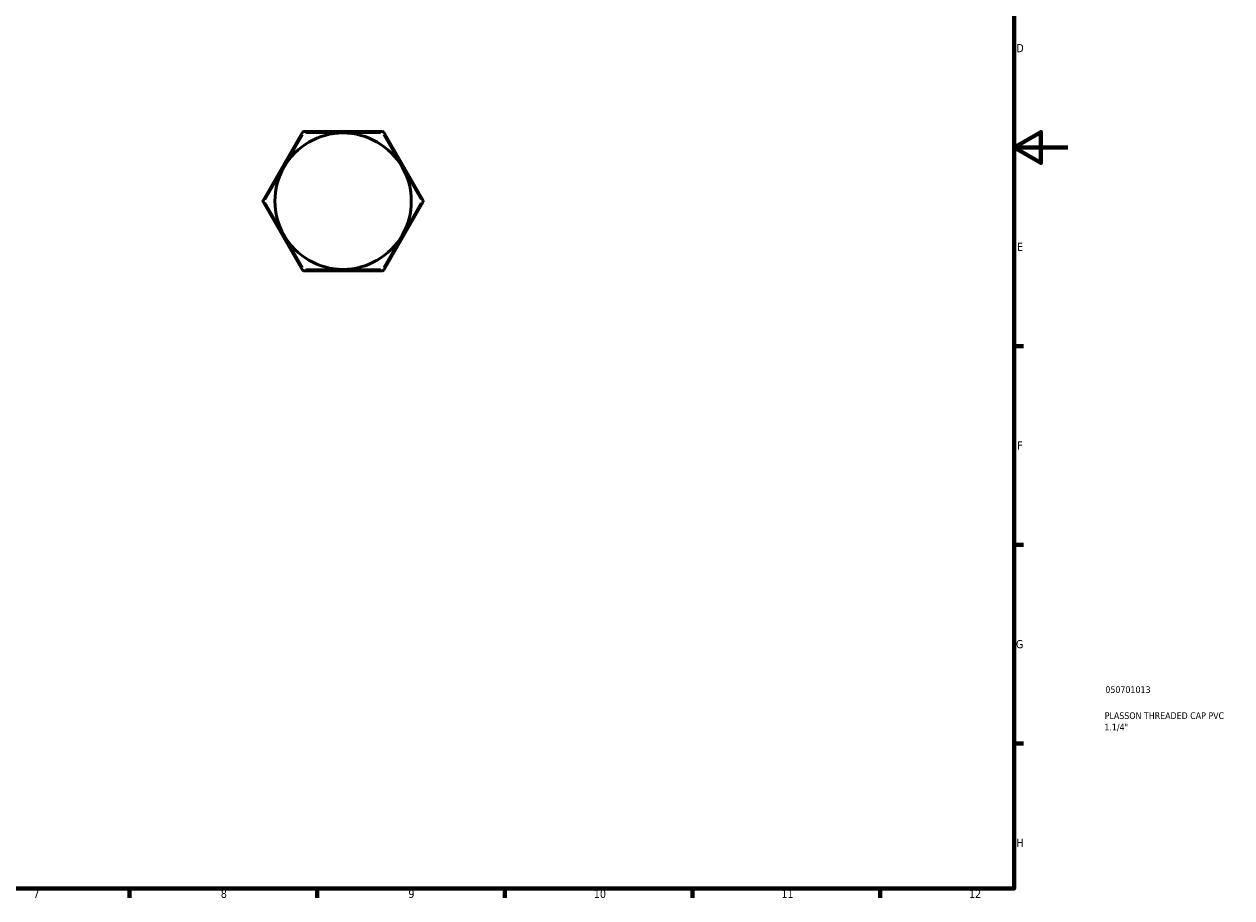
# Model space of a CAD drawing. Header units: millimetres. Extents: x 0 to 902, y 0 to 665.
# Tile 2 of 3: x 451 to 902, y 17 to 343. Entities that reach past the tile are written whole.
import ezdxf

# ---------------------------------------------------------------- set-up
doc = ezdxf.new("R2010")
doc.units = ezdxf.units.MM
for name, color, linetype, lineweight in [('Border (ANSI)', 7, 'Continuous', 70), ('Title (ISO)', 7, 'Continuous', 50), ('Visible (ANSI)', 7, 'Continuous', 50), ('Visible Narrow (ANSI)', 7, 'Continuous', 35)]:
    doc.layers.add(name, color=color, linetype=linetype, lineweight=lineweight)
doc.styles.add('Note Text (ANSI)', font='tahoma.ttf')
doc.styles.add('Note Text (ISO)', font='tahoma.ttf')

# ---------------------------------------------------------------- blocks, each defined once
blk = doc.blocks.new('Borders Default Border')
at = {"layer": 'Border (ANSI)'}
for p, q in [((821, 222.75), (824.45, 222.75)), ((821, 148.5), (824.45, 148.5)), ((821, 74.25), (824.45, 74.25)), ((490.58, 20), (490.58, 16.55)), ((560.67, 20), (560.67, 16.55)), ((630.75, 20), (630.75, 16.55)), ((700.83, 20), (700.83, 16.55)), ((770.92, 20), (770.92, 16.55))]:
    blk.add_line(p, q, dxfattribs=at)
at = {"layer": 'Border (ANSI)', "flags": 128}
for points in [[(20, 20), (20, 574), (821, 574), (821, 20), (20, 20)], [(841, 297), (821, 297), (831, 302.77), (831, 291.23), (821, 297)]]:
    blk.add_lwpolyline(points, dxfattribs=at)
at = {"layer": 'Border (ANSI)', "attachment_point": 7, "style": 'Note Text (ANSI)'}
for s, insert, char_height in [('D', (821.81, 332.6), 3.05), ('E', (822.05, 258.35), 3.05), ('F', (822.14, 184.1), 3.05), ('G', (821.66, 109.79), 3.05), ('H', (821.81, 35.6), 3.05), ('7', (454.6, 16.55), 3.05), ('8', (524.63, 16.48), 3.05), ('9', (594.7, 16.49), 3.05), ('10', (663.96, 16.49), 3.048), ('11', (734.04, 16.55), 3.048), ('12', (804.13, 16.55), 3.048)]:
    blk.add_mtext(s, dxfattribs=dict(at, insert=insert, char_height=char_height))
blk = doc.blocks.new('Title Blocks ISO')
at = {"layer": 'Title (ISO)', "color": 232, "true_color": 0xca0064, "style": 'Note Text (ISO)'}
for tag, p in [('PART_NUMBER_001', (34.08, 73.13)), ('DESCRIPTION_001', (33.84, 63.4)), ('DESCRIPTION_002', (33.71, 59.12))]:
    blk.add_attdef(tag, p, '', height=2.5, dxfattribs=at)

msp = doc.modelspace()

# ---------------------------------------------------------------- linework, layer by layer
at = {"layer": 'Visible (ANSI)'}
for p, q in [((555.157, 302.667), (540.446, 277.187)), ((585.029, 302.927), (555.607, 302.927)), ((600.19, 277.187), (585.479, 302.667)), ((540.446, 276.667), (555.157, 251.187)), ((585.479, 251.187), (600.19, 276.667)), ((555.607, 250.927), (585.029, 250.927))]:
    msp.add_line(p, q, dxfattribs=at)
for centre, radius, start, end in [((570.318, 276.927), 25.48, 90, 150), ((555.607, 302.407), 0.52, 90, 150), ((570.318, 276.927), 25.48, 30, 90), ((585.029, 302.407), 0.52, 30, 90), ((570.318, 276.927), 25.48, 150, 210), ((570.318, 276.927), 25.48, 330, 30), ((540.896, 276.927), 0.52, 150, 210), ((599.74, 276.927), 0.52, 330, 30), ((570.318, 276.927), 25.48, 210, 270), ((570.318, 276.927), 25.48, 270, 330), ((555.607, 251.447), 0.52, 210, 270), ((585.029, 251.447), 0.52, 270, 330)]:
    msp.add_arc(centre, radius, start, end, dxfattribs=at)
at = {"layer": 'Visible Narrow (ANSI)'}
for p, q in [((555.572, 302.428), (555.158, 302.667)), ((555.607, 302.926), (555.607, 302.448)), ((556.343, 302.407), (569.583, 302.407)), ((571.054, 302.407), (584.294, 302.407)), ((585.029, 302.448), (585.029, 302.926)), ((585.478, 302.667), (585.064, 302.428)), ((548.62, 290.304), (555.24, 301.77)), ((585.397, 301.77), (592.017, 290.304)), ((541.264, 277.564), (547.884, 289.03)), ((592.752, 289.03), (599.372, 277.564)), ((540.447, 277.187), (540.861, 276.948)), ((540.861, 276.907), (540.447, 276.668)), ((547.884, 264.824), (541.264, 276.29)), ((599.372, 276.29), (592.752, 264.824)), ((599.775, 276.948), (600.189, 277.187)), ((600.189, 276.668), (599.775, 276.907)), ((555.24, 252.084), (548.62, 263.55)), ((592.017, 263.55), (585.397, 252.084)), ((555.158, 251.188), (555.572, 251.427)), ((555.607, 251.407), (555.607, 250.929)), ((569.583, 251.447), (556.343, 251.447)), ((584.294, 251.447), (571.054, 251.447)), ((585.029, 250.929), (585.029, 251.407)), ((585.064, 251.427), (585.478, 251.188))]:
    msp.add_line(p, q, dxfattribs=at)

# ---------------------------------------------------------------- block references
msp.add_blockref('Borders Default Border', (0, 0))
msp.add_blockref('Title Blocks ISO', (821, 20)).add_auto_attribs({'PART_NUMBER_001': '050701013', 'DESCRIPTION_001': 'PLASSON THREADED CAP PVC', 'DESCRIPTION_002': '1.1/4"'})

doc.saveas('drawing.dxf')
